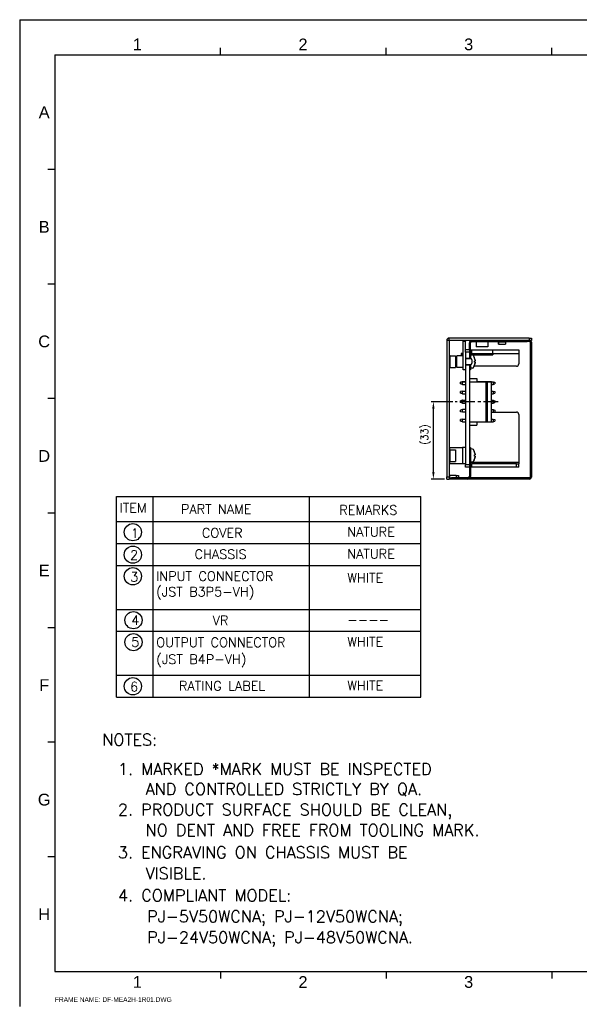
# Model space of a CAD drawing. Extents: x 210 to 804, y -840 to 420.
# Tile 29 of 50: x 210 to 448, y 1 to 420. Entities that reach past the tile are written whole.
import ezdxf
from ezdxf.enums import TextEntityAlignment as Align

# ---------------------------------------------------------------- set-up
doc = ezdxf.new("R2010")
doc.units = 0
doc.header["$LTSCALE"] = 0.5
doc.linetypes.add('CENTER', pattern=[2, 1.25, -0.25, 0.25, -0.25])
doc.layers.get('0').update_dxf_attribs({"linetype": 'CONTINUOUS'})
doc.layers.get('Defpoints').update_dxf_attribs({"linetype": 'CONTINUOUS'})
for name, color, linetype in [('02___PRT_ALL_AXES', 7, 'CONTINUOUS'), ('3', 3, 'CONTINUOUS'), ('c', 4, 'CENTER'), ('DIM', 7, 'CONTINUOUS'), ('PAPER', 7, 'CONTINUOUS')]:
    doc.layers.add(name, color=color, linetype=linetype)
doc.styles.add('ARIAL', font='ARIAL.TTF')
doc.styles.add('SIMPLEX', font='SIMPLEX.shx')
doc.dimstyles.new('STANDARD$0', dxfattribs={"dimtxt": 3, "dimasz": 3, "dimexe": 1, "dimexo": 1, "dimgap": 1, "dimtad": 1, "dimdec": 1, "dimzin": 0, "dimdsep": 46, "dimtxsty": 'STANDARD', "dimcen": -0.5, "dimclrd": 2, "dimclre": 2, "dimclrt": 2, "dimadec": 1, "dimazin": 0, "dimtfac": 1, "dimtdec": 1, "dimtmove": 0, "dimatfit": 3, "dimfxl": 1, "dimtolj": 1, "dimtzin": 0, "dimarcsym": 0})

# ---------------------------------------------------------------- blocks, each defined once
blk = doc.blocks.new('A2')
at = {"layer": 'PAPER', "color": 4}
for q in [(804, 420), (210, 0)]:
    blk.add_line((210, 420), q, dxfattribs=at)
at = {"layer": 'PAPER', "color": 2}
for p, q in [((295.5, 405), (295.5, 408)), ((366, 405), (366, 408)), ((436.5, 405), (436.5, 408)), ((225, 356.25), (222, 356.25)), ((225, 307.5), (222, 307.5)), ((225, 258.75), (222, 258.75)), ((225, 210), (222, 210)), ((225, 161.25), (222, 161.25)), ((225, 112.5), (222, 112.5)), ((225, 63.75), (222, 63.75)), ((295.5, 15), (295.5, 12)), ((366, 15), (366, 12)), ((436.5, 15), (436.5, 12))]:
    blk.add_line(p, q, dxfattribs=at)
at = {"layer": 'PAPER', "color": 3}
for p, q in [((225, 405), (789, 405)), ((225, 405), (225, 15)), ((225, 15), (789, 15))]:
    blk.add_line(p, q, dxfattribs=at)
at = {"style": 'ARIAL'}
for tag, height, p in [('TITLE', 4.5, (749.84, 40.88)), ('XXXXXXXXXX', 4, (749.84, 24.46))]:
    blk.add_attdef(tag, text='', height=height, dxfattribs=at).set_placement(p, align=Align.CENTER)
for tag, p, height in [('V', (625.66, 30.86), 2), ('00', (779.83, 20.28), 4), ('--', (612.88, 16.26), 2.5), ('mm', (631.88, 16.46), 2.5), ('ADP-XX', (656.66, 16.15), 2.5), ('2_____2', (724.26, 16.66), 2.5), ("XX/XX'XX", (760.13, 16.14), 2.5)]:
    blk.add_attdef(tag, p, '', height=height, dxfattribs=at)
at = {"layer": 'PAPER', "color": 1, "style": 'ARIAL'}
for s, p in [('1', (260.06, 409.5)), ('2', (330.56, 409.5)), ('3', (401.06, 409.5)), ('A', (220.42, 380.59)), ('B', (220.42, 331.84)), ('C', (220.42, 283.09)), ('D', (220.42, 234.34)), ('E', (220.42, 185.59)), ('F', (220.42, 136.84)), ('G', (220.42, 88.09)), ('H', (220.42, 39.34)), ('1', (260.06, 10.5)), ('2', (330.56, 10.5)), ('3', (401.06, 10.5))]:
    blk.add_text(s, height=5, dxfattribs=at).set_placement(p, align=Align.MIDDLE)
at = {"layer": 'PAPER', "style": 'ARIAL'}
blk.add_text('FRAME NAME: DF-MEA2H-1R01.DWG', height=2, dxfattribs=at).set_placement((225, 2))
blk = doc.blocks.new('*D29')
at = {"layer": 'Defpoints', "color": 0}
for p in [(386.05, 257.41), (395.38, 257.41), (391.75, 224.51)]:
    blk.add_point(p, dxfattribs=at)
at = {"layer": 'DIM', "lineweight": -2}
for p, q in [((394.38, 257.41), (385.05, 257.41)), ((386.05, 227.51), (386.05, 254.41)), ((390.75, 224.51), (385.05, 224.51))]:
    blk.add_line(p, q, dxfattribs=at)
at = {"layer": 'DIM'}
for points in [[(385.55, 254.41), (386.55, 254.41), (386.05, 257.41)], [(385.55, 227.51), (386.55, 227.51), (386.05, 224.51)]]:
    blk.add_solid(points, dxfattribs=at)
at = {"layer": 'DIM', "insert": (382.76, 243.46), "char_height": 3, "attachment_point": 5, "rotation": 90, "style": 'SIMPLEX'}
blk.add_mtext('\\A1;(33)', dxfattribs=at)

msp = doc.modelspace()

# ---------------------------------------------------------------- linework, layer by layer
at = {"color": 7, "linetype": 'Continuous'}
for p, q in [((391.75, 283.51), (391.75, 225.51)), ((392.75, 283.51), (391.75, 283.51)), ((426.75, 284.51), (392.75, 284.51)), ((392.75, 283.51), (392.75, 284.51)), ((426.75, 283.51), (392.75, 283.51)), ((392.75, 283.51), (392.75, 225.51)), ((398.75, 275.76), (398.75, 283.21)), ((398.75, 283.21), (399.75, 283.21)), ((399.75, 279.51), (399.75, 283.21)), ((401.35, 282.51), (401.85, 282.51)), ((401.35, 279.51), (401.35, 282.51)), ((401.85, 275.76), (401.85, 282.51)), ((402.35, 283.51), (402.35, 283.01)), ((402.35, 283.01), (404.25, 283.01)), ((409.25, 283.01), (426, 283.01)), ((413.75, 283.01), (413.75, 282.91)), ((413.75, 282.91), (413.75, 281.91)), ((413.75, 282.91), (416.75, 282.91)), ((413.75, 281.91), (413.75, 282.91)), ((413.75, 281.91), (416.75, 281.91)), ((416.75, 282.91), (416.75, 283.01)), ((416.75, 282.91), (416.75, 281.91)), ((426, 283.51), (426, 283.01)), ((427, 283.01), (426, 283.01)), ((426.75, 284.51), (427.75, 284.51)), ((426.75, 284.51), (426.75, 283.51)), ((427.75, 283.51), (426.75, 283.51)), ((427, 283.51), (427, 283.01)), ((427, 283.51), (427, 283.01)), ((427.25, 282.76), (427.25, 225.26)), ((427.75, 282.76), (427.25, 282.76)), ((427.75, 284.51), (427.75, 283.51)), ((427.75, 284.51), (427.75, 283.51)), ((427.75, 282.76), (427.75, 225.26)), ((399.75, 278.51), (399.75, 279.51)), ((401.35, 279.51), (399.75, 279.51)), ((399.75, 278.51), (399.75, 275.96)), ((401.35, 278.51), (399.75, 278.51)), ((401.35, 279.51), (401.35, 278.51)), ((401.35, 278.51), (401.35, 275.96)), ((401.85, 279.51), (402.35, 279.51)), ((402.35, 278.01), (401.85, 278.01)), ((402.65, 277.25), (401.85, 277.31)), ((402.65, 277.25), (401.85, 277.31)), ((402.65, 277.25), (401.85, 277.31)), ((402.65, 277.25), (401.85, 277.31)), ((402.35, 279.51), (411.35, 279.51)), ((402.35, 278.01), (402.35, 279.51)), ((402.35, 278.01), (411.35, 278.01)), ((402.35, 277.31), (411.35, 277.31)), ((411.35, 279.51), (422.35, 279.51)), ((411.35, 279.51), (422.35, 279.51)), ((411.35, 278.01), (411.35, 279.51)), ((411.35, 278.01), (411.35, 277.31)), ((411.35, 278.01), (422.35, 278.01)), ((422.35, 279.51), (422.35, 278.01)), ((422.35, 278.01), (422.35, 273.51)), ((398.75, 271.01), (398.75, 275.76)), ((399.75, 275.96), (399.75, 230.51)), ((399.75, 275.96), (401.35, 275.96)), ((399.75, 275.76), (401.85, 275.76)), ((399.75, 273.26), (401.85, 273.26)), ((399.75, 273.06), (401.35, 273.06)), ((400.91, 275.93), (401.85, 275.93)), ((400.91, 275.93), (401.85, 275.93)), ((400.91, 275.93), (401.85, 275.93)), ((400.91, 275.93), (401.85, 275.93)), ((400.91, 273.09), (401.85, 273.09)), ((400.91, 273.09), (401.85, 273.09)), ((400.91, 273.09), (401.85, 273.09)), ((400.91, 273.09), (401.85, 273.09)), ((401.35, 275.76), (401.35, 275.96)), ((401.35, 273.06), (401.35, 273.26)), ((401.35, 273.06), (401.35, 230.51)), ((401.85, 275.76), (401.85, 275.93)), ((401.85, 273.26), (401.85, 271.01)), ((401.85, 273.09), (401.85, 273.26)), ((402.35, 275.26), (402.35, 273.76)), ((421.35, 272.51), (403.4, 272.51)), ((403.83, 274.75), (403.6, 274.75)), ((403.6, 274.75), (403.83, 274.75)), ((403.83, 274.75), (403.6, 274.75)), ((403.6, 274.75), (403.83, 274.75)), ((403.6, 274.27), (403.83, 274.27)), ((403.83, 274.27), (403.6, 274.27)), ((403.6, 274.27), (403.83, 274.27)), ((403.83, 274.27), (403.6, 274.27)), ((399.75, 271.01), (398.75, 271.01)), ((399.75, 271.01), (398.75, 271.01)), ((401.85, 271.01), (401.35, 271.01)), ((401.85, 271.01), (401.35, 271.01)), ((402.65, 271.77), (401.85, 271.72)), ((402.65, 271.77), (401.85, 271.72)), ((402.65, 271.77), (401.85, 271.72)), ((402.65, 271.77), (401.85, 271.72)), ((398.36, 265.94), (397.65, 265.68)), ((398.37, 265.9), (397.65, 265.64)), ((397.65, 265.64), (397.65, 265.68)), ((397.65, 265.02), (397.65, 265.64)), ((398.37, 264.76), (397.65, 265.02)), ((398.37, 265.94), (398.36, 265.94)), ((399.75, 265.94), (398.37, 265.94)), ((398.37, 265.9), (398.37, 265.94)), ((398.37, 265.9), (399.75, 265.9)), ((398.37, 264.76), (398.37, 265.9)), ((398.37, 264.76), (399.75, 264.76)), ((401.35, 267.35), (404.55, 267.35)), ((401.35, 267.31), (404.55, 267.31)), ((401.35, 265.91), (408.47, 265.91)), ((404.55, 267.35), (404.55, 267.31)), ((404.55, 267.31), (404.55, 265.91)), ((409.77, 265.95), (404.55, 265.95)), ((404.55, 265.94), (411.53, 265.94)), ((408.47, 248.91), (408.47, 265.91)), ((408.47, 265.91), (409.05, 265.91)), ((409.05, 265.91), (410.75, 265.91)), ((409.05, 248.91), (409.05, 265.91)), ((410.75, 265.95), (409.77, 265.95)), ((410.75, 248.91), (410.75, 265.91)), ((410.75, 265.9), (411.53, 265.9)), ((410.75, 264.76), (411.53, 264.76)), ((411.53, 265.94), (411.54, 265.94)), ((411.53, 265.94), (411.53, 265.9)), ((411.53, 265.9), (412.25, 265.64)), ((411.53, 265.9), (411.53, 264.76)), ((411.53, 264.76), (412.25, 265.02)), ((411.54, 265.94), (412.25, 265.68)), ((412.25, 265.68), (412.25, 265.64)), ((412.25, 265.64), (412.25, 265.02)), ((398.37, 261.98), (397.65, 261.72)), ((397.65, 261.1), (397.65, 261.72)), ((398.37, 260.84), (397.65, 261.1)), ((398.37, 261.98), (399.75, 261.98)), ((398.37, 260.84), (398.37, 261.98)), ((398.37, 260.84), (399.75, 260.84)), ((410.75, 261.98), (411.53, 261.98)), ((410.75, 260.84), (411.53, 260.84)), ((411.53, 261.98), (412.25, 261.72)), ((411.53, 261.98), (411.53, 260.84)), ((411.53, 260.84), (412.25, 261.1)), ((412.25, 261.72), (412.25, 261.1)), ((398.36, 258.02), (397.65, 257.76)), ((398.37, 257.98), (397.65, 257.72)), ((397.65, 257.72), (397.65, 257.76)), ((397.65, 257.1), (397.65, 257.72)), ((398.37, 256.84), (397.65, 257.1)), ((398.37, 258.02), (398.36, 258.02)), ((398.37, 258.02), (399.75, 258.02)), ((398.37, 257.98), (398.37, 258.02)), ((398.37, 257.98), (399.75, 257.98)), ((398.37, 256.84), (398.37, 257.98)), ((398.37, 256.84), (399.75, 256.84)), ((410.75, 258.02), (411.53, 258.02)), ((410.75, 257.98), (411.53, 257.98)), ((410.75, 256.84), (411.53, 256.84)), ((411.53, 258.02), (411.54, 258.02)), ((411.53, 258.02), (411.53, 257.98)), ((411.53, 257.98), (412.25, 257.72)), ((411.53, 257.98), (411.53, 256.84)), ((411.53, 256.84), (412.25, 257.1)), ((411.54, 258.02), (412.25, 257.76)), ((412.25, 257.76), (412.25, 257.72)), ((412.25, 257.72), (412.25, 257.1)), ((398.37, 254.06), (397.65, 253.8)), ((397.65, 253.18), (397.65, 253.8)), ((398.37, 252.92), (397.65, 253.18)), ((399.75, 254.06), (398.37, 254.06)), ((398.37, 252.92), (398.37, 254.06)), ((399.75, 252.92), (398.37, 252.92)), ((410.75, 254.06), (411.53, 254.06)), ((410.75, 253.01), (421.35, 253.01)), ((411.53, 254.06), (412.25, 253.8)), ((411.53, 254.06), (411.53, 253.01)), ((411.78, 253.01), (412.25, 253.18)), ((412.25, 253.8), (412.25, 253.18)), ((422.35, 252.01), (422.35, 231.51)), ((398.37, 250.06), (397.65, 249.8)), ((397.65, 249.18), (397.65, 249.8)), ((398.37, 248.92), (397.65, 249.18)), ((398.37, 250.06), (399.75, 250.06)), ((398.37, 248.92), (398.37, 250.06)), ((398.37, 248.92), (399.75, 248.92)), ((401.35, 248.91), (408.47, 248.91)), ((401.35, 247.51), (404.55, 247.51)), ((404.55, 248.91), (404.55, 247.51)), ((408.47, 248.91), (409.05, 248.91)), ((409.05, 248.91), (410.75, 248.91)), ((410.75, 250.06), (411.53, 250.06)), ((410.75, 248.92), (411.53, 248.92)), ((411.53, 250.06), (412.25, 249.8)), ((411.53, 250.06), (411.53, 248.92)), ((411.53, 248.92), (412.25, 249.18)), ((412.25, 249.8), (412.25, 249.18)), ((393.05, 238.01), (392.75, 238.01)), ((393.05, 238.01), (398.45, 238.01)), ((393.05, 237.13), (393.05, 238.01)), ((398.75, 238.01), (398.45, 238.01)), ((398.45, 238.01), (398.45, 231.01)), ((399.75, 238.01), (398.75, 238.01)), ((401.35, 238.01), (401.85, 238.01)), ((401.35, 238.01), (401.85, 238.01)), ((401.85, 238.01), (401.85, 235.01)), ((402.65, 237.25), (401.85, 237.31)), ((402.65, 237.25), (401.85, 237.31)), ((402.65, 237.25), (401.85, 237.31)), ((402.65, 237.25), (401.85, 237.31)), ((401.85, 235.01), (401.85, 225.61)), ((403.83, 234.75), (403.6, 234.75)), ((403.6, 234.75), (403.83, 234.75)), ((403.83, 234.75), (403.6, 234.75)), ((403.6, 234.75), (403.83, 234.75)), ((393.05, 231.01), (392.75, 231.01)), ((393.05, 231.01), (393.05, 231.9)), ((398.45, 231.01), (393.05, 231.01)), ((398.75, 231.01), (398.45, 231.01)), ((399.75, 231.01), (398.75, 231.01)), ((399.75, 229.51), (399.75, 230.51)), ((401.35, 230.51), (399.75, 230.51)), ((401.35, 230.51), (401.35, 229.51)), ((402.65, 231.77), (401.85, 231.72)), ((402.65, 231.77), (401.85, 231.72)), ((402.65, 231.77), (401.85, 231.72)), ((402.65, 231.77), (401.85, 231.72)), ((422.35, 231.51), (401.85, 231.51)), ((401.85, 231.01), (402.35, 231.01)), ((421.35, 231.01), (402.35, 231.01)), ((402.35, 229.51), (402.35, 231.01)), ((403.6, 234.27), (403.83, 234.27)), ((403.83, 234.27), (403.6, 234.27)), ((403.6, 234.27), (403.83, 234.27)), ((403.83, 234.27), (403.6, 234.27)), ((421.35, 231.01), (422.22, 231.01)), ((421.35, 229.51), (421.35, 231.01)), ((422.35, 231.01), (422.22, 231.01)), ((422.35, 231.01), (422.22, 231.01)), ((422.35, 231.51), (422.35, 231.01)), ((422.35, 229.51), (422.35, 231.01)), ((401.35, 229.51), (399.75, 229.51)), ((401.35, 229.51), (401.35, 225.61)), ((402.35, 229.51), (401.85, 229.51)), ((421.35, 229.51), (402.35, 229.51)), ((422.35, 229.51), (421.35, 229.51)), ((391.75, 224.51), (391.75, 225.51)), ((391.75, 225.51), (392.75, 225.51)), ((391.75, 224.51), (392.75, 224.51)), ((392.75, 225.51), (392.75, 224.51)), ((392.75, 225.01), (393.75, 225.01)), ((393.75, 224.51), (392.75, 224.51)), ((393.05, 225.01), (393.05, 226.01)), ((395.75, 226.01), (393.05, 226.01)), ((400.75, 225.01), (393.75, 225.01)), ((393.75, 225.01), (393.75, 224.51)), ((400.75, 224.51), (393.75, 224.51)), ((395.75, 226.01), (395.75, 225.01)), ((395.75, 226.01), (396.75, 226.01)), ((396.75, 226.01), (396.75, 225.01)), ((396.75, 226.01), (396.75, 225.01)), ((400.75, 224.51), (400.75, 225.01)), ((427, 224.51), (400.75, 224.51)), ((401.85, 225.61), (401.35, 225.61)), ((427, 225.01), (401.66, 225.01)), ((427, 224.51), (427, 225.01)), ((427.75, 225.26), (427.25, 225.26))]:
    msp.add_line(p, q, dxfattribs=at)
for points in [[(401.85, 277.31), (401.85, 277.25), (401.85, 277.09), (401.85, 276.84), (401.85, 276.49), (401.85, 276.07), (401.85, 275.76)], [(401.85, 275.76), (401.85, 276.06), (401.85, 276.49), (401.85, 276.83), (401.85, 277.09), (401.85, 277.25), (401.85, 277.31)], [(401.85, 275.93), (401.85, 275.91), (401.85, 275.83), (401.85, 275.76)], [(401.85, 271.72), (401.85, 271.77), (401.85, 271.93), (401.85, 272.18), (401.85, 272.54), (401.85, 272.96), (401.85, 273.26)], [(403.61, 275.86), (403.6, 275.86), (403.6, 275.86), (403.6, 275.85)], [(403.6, 275.85), (403.6, 275.86), (403.6, 275.86), (403.61, 275.86)], [(403.61, 275.86), (403.6, 275.86), (403.6, 275.86), (403.6, 275.85)], [(403.6, 275.85), (403.6, 275.86), (403.6, 275.86), (403.61, 275.86)], [(403.6, 275.85), (403.67, 275.58), (403.72, 275.35), (403.76, 275.16), (403.78, 275.08), (403.8, 274.95), (403.82, 274.84), (403.83, 274.75)], [(403.83, 274.75), (403.82, 274.84), (403.8, 274.95), (403.78, 275.08), (403.76, 275.16), (403.72, 275.35), (403.67, 275.58), (403.6, 275.85)], [(403.6, 275.85), (403.67, 275.58), (403.72, 275.35), (403.76, 275.16), (403.78, 275.08), (403.8, 274.95), (403.82, 274.84), (403.83, 274.75)], [(403.83, 274.75), (403.82, 274.84), (403.8, 274.95), (403.78, 275.08), (403.76, 275.16), (403.72, 275.35), (403.67, 275.58), (403.6, 275.85)], [(403.61, 274.51), (403.6, 274.59), (403.6, 274.67), (403.6, 274.75)], [(403.6, 274.75), (403.6, 274.59), (403.6, 274.43), (403.6, 274.27)], [(403.61, 274.51), (403.6, 274.59), (403.6, 274.67), (403.6, 274.75)], [(403.6, 274.75), (403.6, 274.59), (403.6, 274.43), (403.6, 274.27)], [(403.6, 274.27), (403.6, 274.35), (403.6, 274.43), (403.61, 274.51)], [(403.6, 274.27), (403.6, 274.35), (403.6, 274.43), (403.61, 274.51)], [(403.83, 274.27), (403.82, 274.18), (403.8, 274.07), (403.78, 273.94), (403.76, 273.86), (403.72, 273.67), (403.67, 273.45), (403.6, 273.17)], [(403.6, 273.17), (403.67, 273.45), (403.72, 273.67), (403.76, 273.86), (403.78, 273.94), (403.8, 274.07), (403.82, 274.18), (403.83, 274.27)], [(403.83, 274.27), (403.82, 274.18), (403.8, 274.07), (403.78, 273.94), (403.76, 273.86), (403.72, 273.67), (403.67, 273.45), (403.6, 273.17)], [(403.6, 273.17), (403.67, 273.45), (403.72, 273.67), (403.76, 273.86), (403.78, 273.94), (403.8, 274.07), (403.82, 274.18), (403.83, 274.27)], [(403.61, 273.17), (403.6, 273.17), (403.6, 273.17), (403.6, 273.17)], [(403.6, 273.17), (403.6, 273.17), (403.6, 273.17), (403.61, 273.17)], [(403.61, 273.17), (403.6, 273.17), (403.6, 273.17), (403.6, 273.17)], [(403.6, 273.17), (403.6, 273.17), (403.6, 273.17), (403.61, 273.17)], [(401.85, 237.31), (401.85, 237.25), (401.85, 237.09), (401.85, 236.84), (401.85, 236.49), (401.85, 236.07), (401.85, 235.59), (401.85, 235.06), (401.85, 234.51)], [(401.85, 234.51), (401.85, 235.05), (401.85, 235.58), (401.85, 236.06), (401.85, 236.49), (401.85, 236.83), (401.85, 237.09), (401.85, 237.25), (401.85, 237.31)], [(401.85, 237.31), (401.85, 237.25), (401.85, 237.09), (401.85, 236.84), (401.85, 236.49), (401.85, 236.07), (401.85, 235.59), (401.85, 235.06), (401.85, 234.51)], [(401.85, 234.51), (401.85, 235.05), (401.85, 235.58), (401.85, 236.06), (401.85, 236.49), (401.85, 236.83), (401.85, 237.09), (401.85, 237.25), (401.85, 237.31)], [(403.61, 235.86), (403.6, 235.86), (403.6, 235.86), (403.6, 235.85)], [(403.6, 235.85), (403.6, 235.86), (403.6, 235.86), (403.61, 235.86)], [(403.61, 235.86), (403.6, 235.86), (403.6, 235.86), (403.6, 235.85)], [(403.6, 235.85), (403.6, 235.86), (403.6, 235.86), (403.61, 235.86)], [(403.6, 235.85), (403.67, 235.58), (403.72, 235.35), (403.76, 235.16), (403.78, 235.08), (403.8, 234.95), (403.82, 234.84), (403.83, 234.75)], [(403.83, 234.75), (403.82, 234.84), (403.8, 234.95), (403.78, 235.08), (403.76, 235.16), (403.72, 235.35), (403.67, 235.58), (403.6, 235.85)], [(403.6, 235.85), (403.67, 235.58), (403.72, 235.35), (403.76, 235.16), (403.78, 235.08), (403.8, 234.95), (403.82, 234.84), (403.83, 234.75)], [(403.83, 234.75), (403.82, 234.84), (403.8, 234.95), (403.78, 235.08), (403.76, 235.16), (403.72, 235.35), (403.67, 235.58), (403.6, 235.85)], [(403.61, 234.51), (403.6, 234.59), (403.6, 234.67), (403.6, 234.75)], [(403.6, 234.75), (403.6, 234.59), (403.6, 234.43), (403.6, 234.27)], [(403.61, 234.51), (403.6, 234.59), (403.6, 234.67), (403.6, 234.75)], [(403.6, 234.75), (403.6, 234.59), (403.6, 234.43), (403.6, 234.27)], [(401.85, 234.51), (401.85, 233.97), (401.85, 233.45), (401.85, 232.97), (401.85, 232.54), (401.85, 232.19), (401.85, 231.93), (401.85, 231.77), (401.85, 231.72)], [(401.85, 231.72), (401.85, 231.77), (401.85, 231.93), (401.85, 232.18), (401.85, 232.54), (401.85, 232.96), (401.85, 233.44), (401.85, 233.96), (401.85, 234.51)], [(401.85, 234.51), (401.85, 233.97), (401.85, 233.45), (401.85, 232.97), (401.85, 232.54), (401.85, 232.19), (401.85, 231.93), (401.85, 231.77), (401.85, 231.72)], [(401.85, 231.72), (401.85, 231.77), (401.85, 231.93), (401.85, 232.18), (401.85, 232.54), (401.85, 232.96), (401.85, 233.44), (401.85, 233.96), (401.85, 234.51)], [(403.6, 234.27), (403.6, 234.35), (403.6, 234.43), (403.61, 234.51)], [(403.6, 234.27), (403.6, 234.35), (403.6, 234.43), (403.61, 234.51)], [(403.83, 234.27), (403.82, 234.18), (403.8, 234.07), (403.78, 233.94), (403.76, 233.86), (403.72, 233.67), (403.67, 233.45), (403.6, 233.17)], [(403.6, 233.17), (403.67, 233.45), (403.72, 233.67), (403.76, 233.86), (403.78, 233.94), (403.8, 234.07), (403.82, 234.18), (403.83, 234.27)], [(403.83, 234.27), (403.82, 234.18), (403.8, 234.07), (403.78, 233.94), (403.76, 233.86), (403.72, 233.67), (403.67, 233.45), (403.6, 233.17)], [(403.6, 233.17), (403.67, 233.45), (403.72, 233.67), (403.76, 233.86), (403.78, 233.94), (403.8, 234.07), (403.82, 234.18), (403.83, 234.27)], [(403.61, 233.17), (403.6, 233.17), (403.6, 233.17), (403.6, 233.17)], [(403.6, 233.17), (403.6, 233.17), (403.6, 233.17), (403.61, 233.17)], [(403.61, 233.17), (403.6, 233.17), (403.6, 233.17), (403.6, 233.17)], [(403.6, 233.17), (403.6, 233.17), (403.6, 233.17), (403.61, 233.17)]]:
    msp.add_lwpolyline(points, dxfattribs=at)
for centre, radius, start, end in [((392.75, 283.51), 1, 90, 180), ((400.05, 283.21), 1.3, 168.1324, 180), ((400.05, 283.21), 0.3, 90, 180), ((402.35, 282.51), 1, 90, 180), ((402.35, 282.51), 0.5, 90, 180), ((427, 282.76), 0.75, 59.9779, 90), ((427, 282.76), 0.25, 0, 90), ((427, 282.76), 0.75, 0, 59.9779), ((402.6, 276.49), 0.762, 19.5443, 87.2522), ((402.6, 276.49), 0.762, 19.5443, 87.2522), ((402.6, 276.49), 0.762, 19.5443, 87.2522), ((402.6, 276.49), 0.762, 19.5443, 87.2522), ((402.6, 276.49), 0.762, 20.9128, 85.9501), ((402.6, 276.49), 0.762, 20.9123, 85.9501), ((402.6, 276.49), 0.762, 20.9128, 85.9501), ((402.6, 276.49), 0.762, 20.9123, 85.9501), ((393.82, 273.13), 10.16, 15.5417, 20.9128), ((393.82, 273.13), 10.16, 15.6503, 20.9128), ((393.82, 273.13), 10.16, 15.6503, 20.9128), ((393.82, 273.13), 10.16, 15.5417, 20.9128), ((393.82, 273.13), 10.16, 15.6503, 20.9128), ((393.82, 273.13), 10.16, 15.6503, 20.9128), ((401.85, 275.26), 0.5, 0, 90), ((401.85, 273.76), 0.5, 270, 0), ((393.82, 275.89), 10.16, 339.0872, 344.4583), ((393.82, 275.89), 10.16, 339.0872, 344.4583), ((393.82, 275.89), 10.16, 339.0872, 344.3497), ((393.82, 275.89), 10.16, 339.0872, 344.3497), ((393.82, 275.89), 10.16, 339.0872, 344.3497), ((393.82, 275.89), 10.16, 339.0872, 344.3497), ((393.82, 273.13), 10.16, 15.5417, 15.6503), ((393.82, 273.13), 10.16, 15.5418, 15.6503), ((393.82, 273.13), 10.16, 15.5417, 15.6503), ((393.82, 273.13), 10.16, 15.5418, 15.6503), ((393.82, 275.89), 10.16, 344.3497, 344.4583), ((393.82, 275.89), 10.16, 344.3497, 344.4583), ((393.82, 275.89), 10.16, 344.3497, 344.4583), ((393.82, 275.89), 10.16, 344.3497, 344.4583), ((421.35, 273.51), 1, 270, 0), ((402.6, 272.53), 0.762, 272.7478, 340.4557), ((402.6, 272.53), 0.762, 272.7478, 340.4557), ((402.6, 272.53), 0.762, 272.7478, 340.4557), ((402.6, 272.53), 0.762, 272.7478, 340.4557), ((402.6, 272.53), 0.762, 274.0499, 339.0872), ((402.6, 272.53), 0.762, 274.0499, 339.0872), ((402.6, 272.53), 0.762, 274.0499, 339.0872), ((402.6, 272.53), 0.762, 274.0499, 339.0872), ((421.35, 252.01), 1, 0, 90), ((402.6, 236.49), 0.762, 19.5443, 87.2522), ((402.6, 236.49), 0.762, 19.5443, 87.2522), ((402.6, 236.49), 0.762, 19.5443, 87.2522), ((402.6, 236.49), 0.762, 19.5443, 87.2522), ((402.6, 236.49), 0.762, 20.9128, 85.9501), ((402.6, 236.49), 0.762, 20.9123, 85.9501), ((402.6, 236.49), 0.762, 20.9128, 85.9501), ((402.6, 236.49), 0.762, 20.9123, 85.9501), ((393.82, 233.13), 10.16, 15.5417, 20.9128), ((393.82, 233.13), 10.16, 15.6503, 20.9128), ((393.82, 233.13), 10.16, 15.6503, 20.9128), ((393.82, 233.13), 10.16, 15.5417, 20.9128), ((393.82, 233.13), 10.16, 15.6503, 20.9128), ((393.82, 233.13), 10.16, 15.6503, 20.9128), ((393.82, 233.13), 10.16, 15.5417, 15.6503), ((393.82, 233.13), 10.16, 15.5418, 15.6503), ((393.82, 233.13), 10.16, 15.5417, 15.6503), ((393.82, 233.13), 10.16, 15.5418, 15.6503), ((402.6, 232.53), 0.762, 272.7478, 340.4557), ((402.6, 232.53), 0.762, 272.7478, 340.4557), ((402.6, 232.53), 0.762, 272.7478, 340.4557), ((402.6, 232.53), 0.762, 272.7478, 340.4557), ((402.6, 232.53), 0.762, 274.0499, 339.0872), ((402.6, 232.53), 0.762, 274.0499, 339.0872), ((402.6, 232.53), 0.762, 274.0499, 339.0872), ((402.6, 232.53), 0.762, 274.0499, 339.0872), ((393.82, 235.89), 10.16, 339.0872, 344.4583), ((393.82, 235.89), 10.16, 339.0872, 344.4583), ((393.82, 235.89), 10.16, 339.0872, 344.3497), ((393.82, 235.89), 10.16, 339.0872, 344.3497), ((393.82, 235.89), 10.16, 339.0872, 344.3497), ((393.82, 235.89), 10.16, 339.0872, 344.3497), ((393.82, 235.89), 10.16, 344.3497, 344.4583), ((393.82, 235.89), 10.16, 344.3497, 344.4583), ((393.82, 235.89), 10.16, 344.3497, 344.4583), ((393.82, 235.89), 10.16, 344.3497, 344.4583), ((393.05, 226.31), 0.3, 180, 270), ((393.05, 226.31), 1.3, 258.1324, 259.2467), ((400.75, 225.61), 0.6, 270, 0), ((400.75, 225.61), 1.1, 270, 0), ((427, 225.26), 0.25, 270, 0), ((427, 225.26), 0.75, 270, 0)]:
    msp.add_arc(centre, radius, start, end, dxfattribs=at)
at = {"layer": '02___PRT_ALL_AXES', "color": 7, "linetype": 'Continuous'}
for p, q in [((404.25, 283.1), (403.84, 283.51)), ((404.25, 283.1), (404.25, 280.81)), ((405.25, 280.81), (404.25, 280.81)), ((406.75, 280.81), (405.25, 280.81)), ((408.25, 280.81), (406.75, 280.81)), ((409.25, 280.81), (408.25, 280.81)), ((409.25, 283.1), (409.67, 283.51)), ((409.25, 283.1), (409.25, 280.81)), ((393.17, 277.01), (392.75, 277.43)), ((393.17, 277.01), (395.45, 277.01)), ((395.45, 277.01), (395.45, 276.01)), ((398.75, 277.01), (396.05, 277.01)), ((396.05, 276.01), (396.05, 277.01)), ((397.8, 278.01), (397.8, 277.41)), ((398.3, 278.01), (397.8, 278.01)), ((398.3, 277.41), (397.8, 277.41)), ((398.75, 278.01), (398.3, 278.01)), ((398.3, 278.01), (398.3, 277.41)), ((398.75, 277.41), (398.3, 277.41)), ((401.9, 277.41), (401.85, 277.41)), ((401.9, 278.01), (401.9, 277.41)), ((402.35, 277.41), (401.9, 277.41)), ((401.9, 277.31), (402.35, 277.31)), ((409.4, 277.41), (402.35, 277.41)), ((409.4, 278.01), (409.4, 277.41)), ((410.4, 277.41), (409.4, 277.41)), ((410.4, 278.01), (410.4, 277.41)), ((395.45, 276.01), (395.45, 274.51)), ((395.45, 274.51), (395.45, 273.01)), ((395.45, 273.01), (395.45, 272.01)), ((396.05, 274.51), (396.05, 276.01)), ((396.05, 273.01), (396.05, 274.51)), ((396.05, 272.01), (396.05, 273.01)), ((393.17, 272.01), (392.75, 271.6)), ((393.17, 272.01), (395.45, 272.01)), ((398.75, 272.01), (396.05, 272.01)), ((393.17, 237.01), (392.75, 237.43)), ((393.17, 237.01), (395.45, 237.01)), ((395.45, 237.01), (395.45, 236.01)), ((395.45, 236.01), (395.45, 234.51)), ((393.17, 232.01), (392.75, 231.6)), ((393.17, 232.01), (395.45, 232.01)), ((395.45, 234.51), (395.45, 233.01)), ((395.45, 233.01), (395.45, 232.01))]:
    msp.add_line(p, q, dxfattribs=at)
for points in [[(404.25, 283.1), (404.28, 283.1), (404.86, 283.1), (406.05, 283.1), (406.75, 283.1)], [(406.75, 283.1), (407.46, 283.1), (408.64, 283.1), (409.23, 283.1), (409.25, 283.1)], [(393.17, 274.51), (393.17, 275.22), (393.17, 276.4), (393.17, 276.99), (393.17, 277.01)], [(393.17, 272.01), (393.17, 272.04), (393.17, 272.62), (393.17, 273.81), (393.17, 274.51)], [(393.17, 234.51), (393.17, 235.22), (393.17, 236.4), (393.17, 236.99), (393.17, 237.01)], [(393.17, 232.01), (393.17, 232.04), (393.17, 232.62), (393.17, 233.81), (393.17, 234.51)]]:
    msp.add_lwpolyline(points, dxfattribs=at)
msp.add_arc((401.9, 276.81), 0.5, 90, 96.3699, dxfattribs=at)
at = {"layer": '3', "color": 7}
for p, q in [((251.16, 131.72), (251.16, 217.05)), ((251.16, 217.05), (380.72, 217.05)), ((266.83, 131.72), (266.83, 217.05)), ((333.32, 131.72), (333.32, 217.05)), ((380.72, 131.72), (380.72, 217.05)), ((251.16, 206.38), (380.72, 206.38)), ((251.16, 197.05), (380.72, 197.05)), ((251.16, 187.72), (380.72, 187.72)), ((251.16, 169.05), (380.72, 169.05)), ((251.16, 159.72), (380.72, 159.72)), ((251.16, 141.05), (380.72, 141.05)), ((251.16, 131.72), (380.72, 131.72))]:
    msp.add_line(p, q, dxfattribs=at)
at = {"layer": 'c', "color": 7, "ltscale": 10}
msp.add_line((413.68, 257.41), (395.38, 257.41), dxfattribs=at)
at = {"layer": 'DIM', "color": 7, "ltscale": 2}
for centre in [(258.16, 201.9), (258.16, 192.33), (258.16, 183.15), (258.42, 164.44), (258.42, 155.1), (258.16, 136.33)]:
    msp.add_circle(centre, 3.67, dxfattribs=at)

# ---------------------------------------------------------------- block references
at = {"layer": 'DIM', "color": 7}
msp.add_blockref('A2', (0, 0), dxfattribs=at)

# ---------------------------------------------------------------- texts
at = {"layer": 'DIM', "color": 7, "style": 'SIMPLEX'}
for s, height, p in [('ITEM', 4, (252.55, 210.24)), ('1', 4, (257.32, 199.49)), ('COVER', 4, (287.54, 199.6)), ('2', 4, (256.98, 190.15)), ('CHASSIS', 4, (284.43, 190.49)), ('3', 4, (257.06, 180.87)), ('INPUT CONNECTOR', 4, (268.06, 181.2)), ('(JST B3P5-VH)', 4, (268.06, 174.56)), ('4', 4, (257.49, 162.48)), ('VR', 4, (292.12, 162.35)), ('5', 4, (257.49, 153.15)), ('OUTPUT CONNECTOR', 4, (268.1, 153.02)), ('(JST B4P-VH)', 4, (268.1, 145.81)), ('RATING LABEL', 4, (277.8, 134.49)), ('6', 4, (256.98, 134.15)), ('NOTES:', 5, (245.15, 111.06, -13.89))]:
    msp.add_text(s, height=height, dxfattribs=at).set_placement(p)
for s, height, p in [('PART NAME', 4, (278.62, 208.51)), ('REMARKS', 4, (346.01, 208.13)), ('NATURE', 4, (349.41, 198.8)), ('NATURE', 4, (349.41, 189.46)), ('WHITE', 4, (349.41, 179.24)), ('----', 4, (349.41, 161.41)), ('WHITE', 4, (349.41, 152.08)), ('WHITE', 4, (349.41, 133.41)), ('1. MARKED *MARK MUST BE INSPECTED ', 5, (251.8, 97.08)), ('AND CONTROLLED STRICTLY BY QA.', 5, (263.57, 88.6)), ('2. PRODUCT SURFACE SHOULD BE CLEAN,', 5, (251.8, 79.81)), ('NO DENT AND FREE FROM TOOLING MARK.', 5, (263.57, 71.1)), ('3. ENGRAVING ON CHASSIS MUST BE', 5, (251.8, 61.63)), ('VISIBLE.', 5, (263.57, 52.69)), ('4. COMPLIANT MODEL:', 5, (251.86, 43.32)), ('PJ-5V50WCNA; PJ-12V50WCNA;', 5, (264.23, 34.38)), ('PJ-24V50WCNA; PJ-48V50WCNA.', 5, (264.23, 25.48))]:
    msp.add_text(s, height=height, dxfattribs=at).set_placement(p, align=Align.BOTTOM_LEFT)

# ---------------------------------------------------------------- dimensions: what is measured, and where the dimension line sits
at = {"layer": 'DIM', "color": 7}
dim = msp.add_linear_dim(base=(386.05, 257.41), p1=(391.75, 224.51), p2=(395.38, 257.41), angle=90, text='(33)', dimstyle='STANDARD$0', override={"dimtxsty": 'SIMPLEX', "dimcen": -2, "dimclrd": 256, "dimclre": 256, "dimclrt": 256}, dxfattribs=at)
dim.commit()
dim.dimension.update_dxf_attribs({"geometry": '*D29', "text_midpoint": (386.05, 243.46), "dimtype": 160})

doc.saveas('drawing.dxf')
